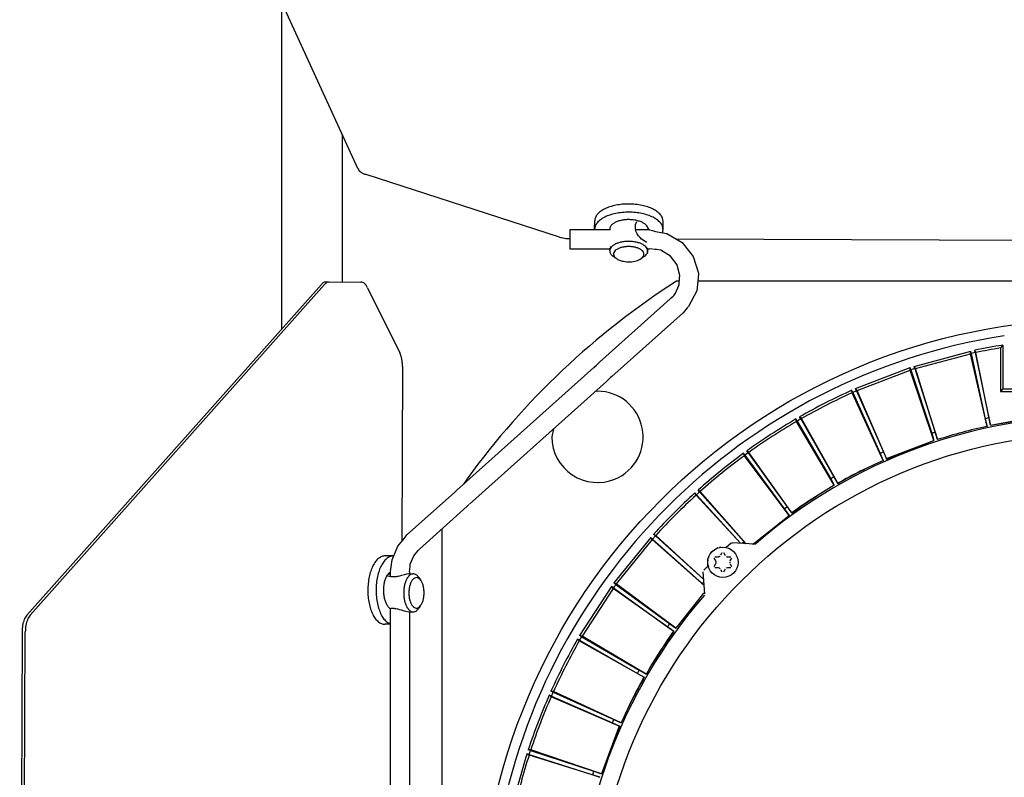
# Model space of a CAD drawing. Header units: millimetres. Extents: x -281 to 286, y -291 to 515.
# Tile 5 of 12: x -281 to -22, y 43 to 242. Entities that reach past the tile are written whole.
import ezdxf

# ---------------------------------------------------------------- set-up
doc = ezdxf.new("R2010")
doc.units = ezdxf.units.MM

msp = doc.modelspace()

# ---------------------------------------------------------------- linework, layer by layer
at = {"color": 7, "linetype": 'Continuous'}
for p, q in [((-191.76, 203.03), (-220, 264.82)), ((-211.84, 246.97), (-211.84, 160.81)), ((-195.84, 211.97), (-195.84, 173.21)), ((-138.67, 185.05), (-189.58, 201.48)), ((-129.43, 187.1), (-129.42, 189.27)), ((-118.65, 188.31), (-118.35, 189.17)), ((-111.43, 187.03), (-111.42, 189.2)), ((-125.24, 186.95), (-136, 186.95)), ((-136, 186.95), (-136, 184.18)), ((-129.41, 186.95), (-129.43, 187.1)), ((-125.44, 186.95), (-125.29, 187.85)), ((-125.4, 186.95), (-125.38, 187.3)), ((-118.66, 187.23), (-118.65, 188.31)), ((-118.62, 186.87), (-118.66, 187.23)), ((-115, 186.95), (-118.63, 186.95)), ((-118.56, 186.61), (-118.62, 186.87)), ((-118.47, 186.37), (-118.56, 186.61)), ((-115.49, 187.56), (-115.47, 187.32)), ((-115.47, 187.32), (-115.46, 187.16)), ((-115.46, 187.16), (-115.45, 186.95)), ((-115.38, 187.42), (-115.45, 186.98)), ((-115, 186.95), (-114.23, 186.74)), ((-114.23, 186.74), (-113.42, 186.49)), ((-136, 184.18), (-136, 181.95)), ((-118.22, 185.88), (-118.47, 186.37)), ((-118.03, 185.59), (-118.22, 185.88)), ((-117.89, 185.4), (-118.03, 185.59)), ((-117.63, 185.1), (-117.89, 185.4)), ((-117.51, 184.97), (-117.63, 185.1)), ((-117.06, 184.51), (-117.51, 184.97)), ((-115.85, 183.69), (-117.06, 184.51)), ((-113.42, 186.49), (-110.39, 185.95)), ((-111.49, 186.51), (-111.66, 186.17)), ((-110.39, 185.95), (-106.38, 183.58)), ((-108, 184.54), (112.26, 183.69)), ((-136, 181.95), (-125.42, 181.95)), ((-125.45, 181.53), (-125.41, 182.14)), ((-125.31, 182.55), (-125.27, 182.08)), ((-115.68, 183.69), (-115.85, 183.69)), ((-115.58, 182.04), (-115.64, 180.71)), ((-115.5, 181.04), (-115.51, 182.21)), ((-115.51, 181.95), (-115, 181.95)), ((-113.48, 181.77), (-115, 181.95)), ((-113.11, 181.78), (-113.48, 181.77)), ((-112.02, 181.58), (-113.11, 181.78)), ((-109.47, 180.04), (-112.02, 181.58)), ((-106.38, 183.58), (-103.47, 179.95)), ((-123.73, 179.39), (-124.66, 180.05)), ((-116.37, 179.94), (-117.19, 179.36)), ((-115.5, 181.04), (-115.64, 180.71)), ((-107.72, 177.75), (-109.47, 180.04)), ((-103.47, 179.95), (-102.08, 175.52)), ((-107.6, 177.29), (-107.72, 177.75)), ((-107.02, 174.94), (-107.6, 177.29)), ((-107.21, 172.58), (-107.1, 174.35)), ((-107.1, 174.35), (-107.02, 174.94)), ((-102.16, 174.35), (-102.57, 170.9)), ((-102.08, 175.52), (-102.16, 174.35)), ((-201.35, 172.59), (-278.85, 85.58)), ((-200.49, 172.58), (-277.98, 85.57)), ((-200.12, 173.23), (-199.26, 173.23)), ((-199.26, 173.23), (-190.95, 173.2)), ((-189.19, 171.72), (-180.72, 154.62)), ((-108.19, 170.31), (-107.23, 172.28)), ((-107.15, 173.45), (-107.91, 173.45)), ((-107.23, 172.28), (-107.21, 172.58)), ((107.98, 173.45), (-102.27, 173.45)), ((-109.51, 168.83), (-128.19, 152.09)), ((-109.51, 168.83), (-109.27, 169.06)), ((-109.27, 169.06), (-108.78, 169.46)), ((-108.78, 169.46), (-108.48, 169.73)), ((-108.48, 169.73), (-108.19, 170.31)), ((-102.57, 170.9), (-104.76, 166.81)), ((-105.1, 166.45), (-105.81, 165.52)), ((-104.76, 166.81), (-105.1, 166.45)), ((-106.17, 165.11), (-124.88, 148.39)), ((-105.81, 165.52), (-106.17, 165.11)), ((-22.02, 156.6), (-22.64, 155.86)), ((-22.02, 156.6), (-22.64, 155.86)), ((-22.64, 155.86), (-22.64, 144.45)), ((-22.64, 155.86), (-22.64, 144.45)), ((-22.02, 156.6), (-22.02, 145.08)), ((-22.02, 156.6), (-22.02, 145.08)), ((-45.33, 151.03), (-30.46, 155.02)), ((-45.33, 151.03), (-30.46, 155.02)), ((-44.96, 150.49), (-30.51, 154.36)), ((-44.96, 150.49), (-30.51, 154.36)), ((-30.51, 154.36), (-30.46, 155.02)), ((-30.51, 154.36), (-30.46, 155.02)), ((-26.16, 135.24), (-30.51, 154.36)), ((-26.16, 135.24), (-30.51, 154.36)), ((-30.32, 154.4), (-30.46, 155.02)), ((-30.32, 154.4), (-30.46, 155.02)), ((-29.25, 154.63), (-30.32, 154.4)), ((-29.25, 154.63), (-30.32, 154.4)), ((-30.32, 154.4), (-26.61, 137.25)), ((-30.32, 154.4), (-26.61, 137.25)), ((-29.25, 154.63), (-29.37, 155.25)), ((-29.07, 154.67), (-29.37, 155.25)), ((-29.25, 154.63), (-29.37, 155.25)), ((-29.07, 154.67), (-29.37, 155.25)), ((-29.25, 154.63), (-25.66, 137.45)), ((-29.25, 154.63), (-25.66, 137.45)), ((-25.21, 135.55), (-29.07, 154.67)), ((-25.21, 135.55), (-29.07, 154.67)), ((-180, 151.08), (-180.18, 104.99)), ((-129.66, 150.77), (-165.67, 118.49)), ((-129.66, 150.77), (-128.98, 151.37)), ((-128.98, 151.37), (-128.38, 151.89)), ((-128.38, 151.89), (-128.19, 152.09)), ((-60.75, 145.17), (-46.38, 150.69)), ((-60.75, 145.17), (-46.38, 150.69)), ((-46.36, 150.04), (-46.38, 150.69)), ((-46.18, 150.09), (-46.38, 150.69)), ((-46.36, 150.04), (-46.38, 150.69)), ((-46.18, 150.09), (-46.38, 150.69)), ((-44.96, 150.49), (-45.33, 151.03)), ((-45.14, 150.43), (-45.33, 151.03)), ((-44.96, 150.49), (-45.33, 151.03)), ((-45.14, 150.43), (-45.33, 151.03)), ((-45.14, 150.43), (-39.77, 133.72)), ((-45.14, 150.43), (-39.77, 133.72)), ((-39.16, 131.75), (-44.96, 150.49)), ((-39.16, 131.75), (-44.96, 150.49)), ((-125.22, 148.09), (-126.32, 147.05)), ((-124.88, 148.39), (-125.22, 148.09)), ((-60.33, 144.67), (-46.36, 150.04)), ((-60.33, 144.67), (-46.36, 150.04)), ((-40.14, 131.55), (-46.36, 150.04)), ((-40.14, 131.55), (-46.36, 150.04)), ((-46.18, 150.09), (-40.7, 133.42)), ((-46.18, 150.09), (-40.7, 133.42)), ((-162.33, 114.76), (-126.32, 147.05)), ((-60.5, 144.6), (-60.75, 145.17)), ((-60.33, 144.67), (-60.75, 145.17)), ((-60.5, 144.6), (-60.75, 145.17)), ((-60.33, 144.67), (-60.75, 145.17)), ((-128.67, 144.47), (-129.34, 144.34)), ((-61.67, 144.07), (-61.76, 144.72)), ((-61.5, 144.15), (-61.76, 144.72)), ((-61.67, 144.07), (-61.76, 144.72)), ((-61.5, 144.15), (-61.76, 144.72)), ((-53.45, 126.27), (-61.67, 144.07)), ((-53.45, 126.27), (-61.67, 144.07)), ((-60.5, 144.6), (-61.5, 144.15)), ((-60.5, 144.6), (-61.5, 144.15)), ((-61.5, 144.15), (-54.31, 128.14)), ((-61.5, 144.15), (-54.31, 128.14)), ((-60.5, 144.6), (-53.42, 128.54)), ((-60.5, 144.6), (-53.42, 128.54)), ((-52.58, 126.78), (-60.33, 144.67)), ((-52.58, 126.78), (-60.33, 144.67)), ((-22.02, 145.08), (-22.64, 144.45)), ((-22.02, 145.08), (-22.64, 144.45)), ((-22.64, 144.45), (-19.64, 144.45)), ((-22.64, 144.45), (-19.64, 144.45)), ((-22.02, 145.08), (-19.02, 145.08)), ((-22.02, 145.08), (-19.02, 145.08)), ((-75.17, 137.19), (-75.48, 137.74)), ((-75.01, 137.28), (-75.48, 137.74)), ((-75.17, 137.19), (-75.48, 137.74)), ((-75.01, 137.28), (-75.48, 137.74)), ((-25.66, 137.45), (-26.61, 137.25)), ((-25.66, 137.45), (-26.61, 137.25)), ((-25.66, 137.45), (-25.21, 135.55)), ((-25.66, 137.45), (-25.21, 135.55)), ((-76.28, 136.55), (-76.44, 137.18)), ((-76.12, 136.64), (-76.44, 137.18)), ((-76.28, 136.55), (-76.44, 137.18)), ((-76.12, 136.64), (-76.44, 137.18)), ((-66.36, 119.76), (-76.28, 136.55)), ((-66.36, 119.76), (-76.28, 136.55)), ((-75.17, 137.19), (-76.12, 136.64)), ((-75.17, 137.19), (-76.12, 136.64)), ((-76.12, 136.64), (-67.29, 121.47)), ((-76.12, 136.64), (-67.29, 121.47)), ((-75.17, 137.19), (-66.45, 121.96)), ((-75.17, 137.19), (-66.45, 121.96)), ((-65.43, 120.29), (-75.01, 137.28)), ((-65.43, 120.29), (-75.01, 137.28)), ((-26.61, 137.25), (-26.16, 135.24)), ((-26.61, 137.25), (-26.16, 135.24)), ((-25.21, 135.55), (-19.64, 136.6)), ((-25.21, 135.55), (-19.64, 136.6)), ((-25.21, 135.55), (-19.42, 136.52)), ((-25.21, 135.55), (-19.42, 136.52)), ((-140.25, 134.56), (-140.67, 132.47)), ((-40.7, 133.42), (-40.14, 131.55)), ((-40.7, 133.42), (-40.14, 131.55)), ((-39.77, 133.72), (-39.16, 131.75)), ((-39.77, 133.72), (-39.16, 131.75)), ((-52.6, 126.65), (-40.14, 131.55)), ((-52.6, 126.65), (-40.14, 131.55)), ((-52.58, 126.78), (-40.14, 131.55)), ((-52.58, 126.78), (-40.14, 131.55)), ((-89.87, 127.64), (-90.24, 128.15)), ((-90.02, 127.53), (-90.24, 128.15)), ((-89.87, 127.64), (-90.24, 128.15)), ((-90.02, 127.53), (-90.24, 128.15)), ((-78.27, 111.82), (-90.02, 127.53)), ((-78.27, 111.82), (-90.02, 127.53)), ((-88.98, 128.29), (-89.87, 127.64)), ((-88.98, 128.29), (-89.87, 127.64)), ((-89.87, 127.64), (-79.5, 113.48)), ((-89.87, 127.64), (-79.5, 113.48)), ((-88.83, 128.4), (-89.35, 128.8)), ((-88.98, 128.29), (-89.35, 128.8)), ((-88.83, 128.4), (-89.35, 128.8)), ((-88.98, 128.29), (-89.35, 128.8)), ((-88.98, 128.29), (-78.72, 114.05)), ((-88.98, 128.29), (-78.72, 114.05)), ((-77.53, 112.5), (-88.83, 128.4)), ((-77.53, 112.5), (-88.83, 128.4)), ((-53.42, 128.54), (-54.31, 128.14)), ((-53.42, 128.54), (-54.31, 128.14)), ((-54.31, 128.14), (-53.45, 126.27)), ((-54.31, 128.14), (-53.45, 126.27)), ((-53.42, 128.54), (-52.6, 126.65)), ((-53.42, 128.54), (-52.6, 126.65)), ((-52.6, 126.65), (-52.58, 126.78)), ((-52.6, 126.65), (-52.58, 126.78)), ((-66.45, 121.96), (-67.29, 121.47)), ((-66.45, 121.96), (-67.29, 121.47)), ((-66.45, 121.96), (-65.43, 120.16)), ((-66.45, 121.96), (-65.43, 120.16)), ((-162.99, 121.44), (-163.98, 120)), ((-67.29, 121.47), (-66.36, 119.76)), ((-67.29, 121.47), (-66.36, 119.76)), ((-65.43, 120.16), (-65.43, 120.29)), ((-65.43, 120.16), (-65.43, 120.29)), ((-166.35, 117.82), (-178.82, 106.7)), ((-166.19, 117.97), (-166.35, 117.82)), ((-165.88, 118.29), (-166.19, 117.97)), ((-165.67, 118.49), (-165.88, 118.29)), ((-102.6, 117.26), (-103.03, 117.72)), ((-102.74, 117.13), (-103.03, 117.72)), ((-102.6, 117.26), (-103.03, 117.72)), ((-102.74, 117.13), (-103.03, 117.72)), ((-91.02, 104.48), (-102.74, 117.13)), ((-91.02, 104.48), (-102.74, 117.13)), ((-101.79, 117.99), (-102.6, 117.26)), ((-101.79, 117.99), (-102.6, 117.26)), ((-102.6, 117.26), (-91.02, 104.48)), ((-102.6, 117.26), (-91.02, 104.48)), ((-101.79, 117.99), (-102.21, 118.46)), ((-101.65, 118.11), (-102.21, 118.46)), ((-101.79, 117.99), (-102.21, 118.46)), ((-101.65, 118.11), (-102.21, 118.46)), ((-101.79, 117.99), (-90.09, 104.9)), ((-101.79, 117.99), (-90.09, 104.9)), ((-89.54, 104.38), (-101.65, 118.11)), ((-89.54, 104.38), (-101.65, 118.11)), ((-175.48, 102.98), (-163.07, 114.16)), ((-162.53, 114.65), (-163.07, 114.16)), ((-78.72, 114.05), (-79.5, 113.48)), ((-78.72, 114.05), (-79.5, 113.48)), ((-78.72, 114.05), (-77.52, 112.37)), ((-78.72, 114.05), (-77.52, 112.37)), ((-87.11, 104.78), (-78.27, 111.82)), ((-87.11, 104.78), (-78.27, 111.82)), ((-87.11, 104.78), (-78.27, 111.82)), ((-87.11, 104.78), (-78.27, 111.82)), ((-79.5, 113.48), (-78.27, 111.82)), ((-79.5, 113.48), (-78.27, 111.82)), ((-77.52, 112.37), (-77.53, 112.5)), ((-77.52, 112.37), (-77.53, 112.5)), ((-179.51, 105.8), (-178.82, 106.7)), ((-169.64, 108.21), (-169.64, -106.32)), ((-114.18, 105.59), (-113.45, 106.41)), ((-114.18, 105.59), (-113.45, 106.41)), ((-113.32, 106.55), (-113.91, 106.83)), ((-113.45, 106.41), (-113.91, 106.83)), ((-113.32, 106.55), (-113.91, 106.83)), ((-113.45, 106.41), (-113.91, 106.83)), ((-113.45, 106.41), (-100.69, 94.93)), ((-113.45, 106.41), (-100.69, 94.93)), ((-100.69, 94.93), (-113.32, 106.55)), ((-100.69, 94.93), (-113.32, 106.55)), ((-182.72, 100.14), (-181.25, 103.7)), ((-181.25, 103.7), (-179.51, 105.8)), ((-114.66, 106.01), (-124.34, 94.05)), ((-114.66, 106.01), (-124.34, 94.05)), ((-114.31, 105.45), (-123.73, 93.83)), ((-114.31, 105.45), (-123.73, 93.83)), ((-114.18, 105.59), (-114.66, 106.01)), ((-114.31, 105.45), (-114.66, 106.01)), ((-114.18, 105.59), (-114.66, 106.01)), ((-114.31, 105.45), (-114.66, 106.01)), ((-100.58, 93.34), (-114.31, 105.45)), ((-100.58, 93.34), (-114.31, 105.45)), ((-114.18, 105.59), (-101.1, 93.9)), ((-114.18, 105.59), (-101.1, 93.9)), ((-93.5, 104.56), (-94.77, 103.37)), ((-93.5, 104.56), (-93.21, 104.63)), ((-87.27, 104.24), (-93.21, 104.63)), ((-90.09, 104.9), (-90.59, 104.45)), ((-90.09, 104.9), (-90.59, 104.45)), ((-90.09, 104.9), (-89.54, 104.38)), ((-90.09, 104.9), (-89.54, 104.38)), ((-87.87, 104.27), (-87.11, 104.78)), ((-87.87, 104.27), (-87.11, 104.78)), ((-87.71, 104.26), (-87.11, 104.78)), ((-87.71, 104.26), (-87.11, 104.78)), ((-87.27, 104.24), (-87.01, 104.35)), ((-182.43, 101.16), (-184.59, 101.17)), ((-177.95, 98.95), (-177.03, 101.17)), ((-177.03, 101.17), (-175.83, 102.61)), ((-175.83, 102.61), (-175.69, 102.75)), ((-175.69, 102.75), (-175.48, 102.98)), ((-98.7, 102.09), (-98.95, 101.79)), ((-97.03, 103.25), (-97.18, 103.18)), ((-96.64, 101), (-96.36, 101.2)), ((-96.44, 103.41), (-96.61, 103.36)), ((-96.2, 103.44), (-96.44, 103.41)), ((-96.19, 101.42), (-95.86, 102.05)), ((-95.5, 102.05), (-95.17, 101.42)), ((-95.17, 101.42), (-95.04, 101.24)), ((-183.03, 97.67), (-182.72, 100.14)), ((-178.02, 98.38), (-177.95, 98.95)), ((-100.7, 97.38), (-99.56, 98.58)), ((-99.63, 100.09), (-99.65, 99.83)), ((-99.6, 100.25), (-99.63, 100.09)), ((-99.42, 100.87), (-99.49, 100.69)), ((-97.62, 100.01), (-97.99, 100.61)), ((-97.99, 98.35), (-97.62, 98.96)), ((-97.81, 100.92), (-97.07, 100.9)), ((-97.51, 99.76), (-97.62, 100.01)), ((-97.62, 98.96), (-97.51, 99.21)), ((-97.48, 99.63), (-97.51, 99.76)), ((-97.51, 99.21), (-97.48, 99.34)), ((-97.48, 99.34), (-97.48, 99.63)), ((-97.07, 100.9), (-96.83, 100.93)), ((-96.83, 100.93), (-96.64, 101)), ((-94.79, 101.03), (-94.57, 100.94)), ((-94.57, 100.94), (-94.29, 100.9)), ((-94.29, 100.9), (-93.55, 100.92)), ((-93.88, 99.63), (-93.89, 99.49)), ((-93.89, 99.49), (-93.88, 99.34)), ((-93.74, 100.01), (-93.85, 99.76)), ((-93.85, 99.21), (-93.74, 98.96)), ((-93.37, 100.61), (-93.74, 100.01)), ((-93.74, 98.96), (-93.37, 98.35)), ((-183.89, 95.84), (-184.15, 95.98)), ((-183.87, 96.4), (-183.15, 96.95)), ((-183.83, 96.44), (-183.66, 96.41)), ((-183.66, 96.41), (-183.46, 96.37)), ((-183.53, 96.66), (-183.22, 96.3)), ((-183.46, 96.37), (-183.32, 96.33)), ((-183.32, 96.33), (-183.15, 96.28)), ((-183.15, 96.99), (-183.03, 97.67)), ((-183.15, 95.67), (-183.15, 96.99)), ((-180.56, 95.91), (-181.12, 95.77)), ((-180.23, 96), (-180.56, 95.91)), ((-179.48, 96.22), (-180.23, 96)), ((-178.93, 96.36), (-179.48, 96.22)), ((-178.31, 96.45), (-178.93, 96.36)), ((-178.31, 96.45), (-177.18, 96.45)), ((-178.15, 96.99), (-178.02, 98.38)), ((-178.15, 96.99), (-178.15, 96.45)), ((-100.43, 91.18), (-100.83, 97.01)), ((-97.1, 98.07), (-97.81, 98.05)), ((-96.79, 98.03), (-97.1, 98.07)), ((-96.53, 97.91), (-96.79, 98.03)), ((-96.36, 97.77), (-96.53, 97.91)), ((-95.86, 96.92), (-96.19, 97.54)), ((-95.17, 97.54), (-95.5, 96.92)), ((-95.04, 97.72), (-95.17, 97.54)), ((-94.49, 98.05), (-94.79, 97.94)), ((-94.29, 98.07), (-94.49, 98.05)), ((-93.55, 98.05), (-94.29, 98.07)), ((-183.1, 95.67), (-183.89, 95.84)), ((-182.03, 95.67), (-183.1, 95.67)), ((-181.65, 95.69), (-182.03, 95.67)), ((-181.38, 95.72), (-181.65, 95.69)), ((-181.12, 95.77), (-181.38, 95.72)), ((-175.74, 95.53), (-175.16, 94.71)), ((-123.73, 93.83), (-124.34, 94.05)), ((-123.84, 93.67), (-124.34, 94.05)), ((-123.73, 93.83), (-124.34, 94.05)), ((-123.84, 93.67), (-124.34, 94.05)), ((-123.84, 93.67), (-109.67, 83.31)), ((-123.84, 93.67), (-109.67, 83.31)), ((-108.07, 82.2), (-123.73, 93.83)), ((-108.07, 82.2), (-123.73, 93.83)), ((-101.1, 93.9), (-100.65, 94.39)), ((-101.1, 93.9), (-100.65, 94.39)), ((-101.1, 93.9), (-100.58, 93.34)), ((-101.1, 93.9), (-100.58, 93.34)), ((-124.99, 93.15), (-133.38, 80.24)), ((-124.99, 93.15), (-133.38, 80.24)), ((-124.59, 92.63), (-132.74, 80.09)), ((-124.59, 92.63), (-132.74, 80.09)), ((-124.48, 92.79), (-124.99, 93.15)), ((-124.59, 92.63), (-124.99, 93.15)), ((-124.48, 92.79), (-124.99, 93.15)), ((-124.59, 92.63), (-124.99, 93.15)), ((-108.7, 81.34), (-124.59, 92.63)), ((-108.7, 81.34), (-124.59, 92.63)), ((-124.48, 92.79), (-110.25, 82.52)), ((-124.48, 92.79), (-110.25, 82.52)), ((-101.06, 90.99), (-108.07, 82.2)), ((-101.06, 90.99), (-108.07, 82.2)), ((-101.06, 90.99), (-108.07, 82.2)), ((-101.06, 90.99), (-108.07, 82.2)), ((-100.46, 91.67), (-101.06, 90.99)), ((-100.46, 91.67), (-101.06, 90.99)), ((-100.45, 91.51), (-101.06, 90.99)), ((-100.45, 91.51), (-101.06, 90.99)), ((-183.15, -85.33), (-183.15, 87.31)), ((-182.1, 87.32), (-183.05, 87.32)), ((-182.1, 87.32), (-181.72, 87.29)), ((-181.72, 87.29), (-181.44, 87.26)), ((-181.44, 87.26), (-181.18, 87.21)), ((-181.18, 87.21), (-180.76, 87.1)), ((-180.76, 87.1), (-180.35, 86.98)), ((-180.35, 86.98), (-180.08, 86.89)), ((-180.08, 86.89), (-179.56, 86.73)), ((-179.56, 86.73), (-179.08, 86.59)), ((-179.08, 86.59), (-178.35, 86.45)), ((-178.35, 86.45), (-177.18, 86.45)), ((-178.15, 86.45), (-178.15, -84.55)), ((-175.24, 88.08), (-175.74, 87.37)), ((-183.15, 83.17), (-184.66, 83.17)), ((-183.15, 83.33), (-183.85, 83.59)), ((-109.67, 83.31), (-108.07, 82.2)), ((-109.67, 83.31), (-108.07, 82.2)), ((-280.13, 81.23), (-280.74, -77.15)), ((-279.88, -77.16), (-279.27, 81.23)), ((-110.25, 82.52), (-108.57, 81.33)), ((-110.25, 82.52), (-108.57, 81.33)), ((-108.57, 81.33), (-108.7, 81.34)), ((-108.57, 81.33), (-108.7, 81.34)), ((-133.38, 78.97), (-133.93, 79.28)), ((-133.48, 78.81), (-133.93, 79.28)), ((-133.38, 78.97), (-133.93, 79.28)), ((-133.48, 78.81), (-133.93, 79.28)), ((-116.49, 69.24), (-133.48, 78.81)), ((-116.49, 69.24), (-133.48, 78.81)), ((-132.84, 79.92), (-133.38, 80.24)), ((-132.74, 80.09), (-133.38, 80.24)), ((-132.84, 79.92), (-133.38, 80.24)), ((-132.74, 80.09), (-133.38, 80.24)), ((-133.38, 78.97), (-132.84, 79.92)), ((-133.38, 78.97), (-132.84, 79.92)), ((-133.38, 78.97), (-118.15, 70.25)), ((-133.38, 78.97), (-118.15, 70.25)), ((-132.84, 79.92), (-117.67, 71.09)), ((-132.84, 79.92), (-117.67, 71.09)), ((-115.89, 70.04), (-132.74, 80.09)), ((-115.89, 70.04), (-132.74, 80.09)), ((-118.15, 70.25), (-117.67, 71.09)), ((-118.15, 70.25), (-117.67, 71.09)), ((-118.15, 70.25), (-116.36, 69.24)), ((-118.15, 70.25), (-116.36, 69.24)), ((-117.67, 71.09), (-115.89, 70.04)), ((-117.67, 71.09), (-115.89, 70.04)), ((-116.36, 69.24), (-116.49, 69.24)), ((-116.36, 69.24), (-116.49, 69.24)), ((-140.27, 65.48), (-140.92, 65.57)), ((-140.35, 65.31), (-140.92, 65.57)), ((-140.27, 65.48), (-140.92, 65.57)), ((-140.35, 65.31), (-140.92, 65.57)), ((-140.79, 64.31), (-140.35, 65.31)), ((-140.79, 64.31), (-140.35, 65.31)), ((-140.35, 65.31), (-124.34, 58.11)), ((-140.35, 65.31), (-124.34, 58.11)), ((-122.46, 57.25), (-140.27, 65.48)), ((-122.46, 57.25), (-140.27, 65.48)), ((-140.87, 64.13), (-141.37, 64.56)), ((-140.79, 64.31), (-141.37, 64.56)), ((-140.87, 64.13), (-141.37, 64.56)), ((-140.79, 64.31), (-141.37, 64.56)), ((-122.97, 56.39), (-140.87, 64.13)), ((-122.97, 56.39), (-140.87, 64.13)), ((-140.79, 64.31), (-124.73, 57.22)), ((-140.79, 64.31), (-124.73, 57.22)), ((-124.73, 57.22), (-124.34, 58.11)), ((-124.73, 57.22), (-124.34, 58.11)), ((-124.73, 57.22), (-122.84, 56.4)), ((-124.73, 57.22), (-122.84, 56.4)), ((-124.34, 58.11), (-122.46, 57.25)), ((-124.34, 58.11), (-122.46, 57.25)), ((-122.84, 56.4), (-127.66, 43.85)), ((-122.84, 56.4), (-127.66, 43.85)), ((-122.97, 56.39), (-127.66, 43.85)), ((-122.97, 56.39), (-127.66, 43.85)), ((-122.84, 56.4), (-122.97, 56.39)), ((-122.84, 56.4), (-122.97, 56.39)), ((-146.23, 50.16), (-146.89, 50.19)), ((-146.29, 49.99), (-146.89, 50.19)), ((-146.23, 50.16), (-146.89, 50.19)), ((-146.29, 49.99), (-146.89, 50.19)), ((-146.63, 48.94), (-146.29, 49.99)), ((-146.63, 48.94), (-146.29, 49.99)), ((-146.29, 49.99), (-129.62, 44.5)), ((-146.29, 49.99), (-129.62, 44.5)), ((-127.66, 43.85), (-146.23, 50.16)), ((-127.66, 43.85), (-146.23, 50.16)), ((-146.63, 48.94), (-147.23, 49.13)), ((-146.69, 48.76), (-147.23, 49.13)), ((-146.63, 48.94), (-147.23, 49.13)), ((-146.69, 48.76), (-147.23, 49.13)), ((-128.08, 42.93), (-146.69, 48.76)), ((-128.08, 42.93), (-146.69, 48.76)), ((-146.63, 48.94), (-129.92, 43.58)), ((-146.63, 48.94), (-129.92, 43.58)), ((-129.92, 43.58), (-129.62, 44.5)), ((-129.92, 43.58), (-129.62, 44.5)), ((-129.62, 44.5), (-127.66, 43.85)), ((-129.62, 44.5), (-127.66, 43.85)), ((-129.92, 43.58), (-128.08, 42.93)), ((-129.92, 43.58), (-128.08, 42.93))]:
    msp.add_line(p, q, dxfattribs=at)
for centre, radius in [((2.86, 0.95), 162.5), ((2.86, 0.95), 132.47), ((-95.68, 99.48), 4)]:
    msp.add_circle(centre, radius, dxfattribs=at)
for centre, radius, start, end in [((2.86, 0.95), 205, 122.705, 144), ((2.86, 0.95), 160, 98.7958, 171.2042), ((2.86, 0.95), 160, 98.7958, 171.2042), ((2.86, 0.95), 157.63, 99.0784, 101.7984), ((2.86, 0.95), 157.63, 99.0784, 101.7984), ((2.86, 0.95), 157, 99.3474, 101.7312), ((2.86, 0.95), 157, 99.3474, 101.7312), ((2.86, 0.95), 157, 107.8, 108.2), ((2.86, 0.95), 157, 107.8, 108.2), ((-128.67, 132.47), 12, 292.4999, 90), ((2.86, 0.95), 157.63, 114.2016, 119.7984), ((2.86, 0.95), 157.63, 114.2016, 119.7984), ((2.86, 0.95), 157, 114.2688, 119.7312), ((2.86, 0.95), 157, 114.2688, 119.7312), ((2.86, 0.95), 137, 49.0057, 130.9943), ((2.86, 0.95), 157.63, 120.2016, 125.7984), ((2.86, 0.95), 157.63, 120.2016, 125.7984), ((2.86, 0.95), 157, 120.2688, 125.7312), ((2.86, 0.95), 157, 120.2688, 125.7312), ((2.86, 0.95), 137.39, 102.1941, 107.8059), ((2.86, 0.95), 137.39, 102.1941, 107.8059), ((2.86, 0.95), 137.39, 102.1941, 107.8059), ((2.86, 0.95), 137.39, 102.1941, 107.8059), ((-128.67, 132.47), 12, 180, 292.5), ((2.86, 0.95), 139.45, 107.8, 108.2), ((2.86, 0.95), 139.45, 107.8, 108.2), ((2.86, 0.95), 157.63, 126.2016, 131.7984), ((2.86, 0.95), 157.63, 126.2016, 131.7984), ((2.86, 0.95), 157, 126.2688, 131.7312), ((2.86, 0.95), 157, 126.2688, 131.7312), ((1.82, 0.42), 137.44, 113.7091, 119.2924), ((2.86, 0.95), 137.39, 114.1941, 119.8059), ((1.82, 0.42), 137.44, 113.7091, 119.2924), ((2.86, 0.95), 137.39, 114.1941, 119.8059), ((2.86, 0.95), 137.5, 120.2228, 125.7772), ((2.86, 0.95), 137.5, 120.2228, 125.7772), ((3.83, 1.59), 137.44, 120.7076, 126.2909), ((3.83, 1.59), 137.44, 120.7076, 126.2909), ((2.86, 0.95), 157.63, 132.2016, 137.7984), ((2.86, 0.95), 157.63, 132.2016, 137.7984), ((2.86, 0.95), 157, 132.2688, 137.7312), ((2.86, 0.95), 157, 132.2688, 137.7312), ((-95.68, 99.48), 4, 127.3171, 136.0976), ((-95.68, 99.48), 4, 188.7796, 197.5601), ((2.86, 0.95), 157, 143.8, 144.2), ((2.86, 0.95), 157, 143.8, 144.2), ((2.86, 0.95), 137, 139.0057, 220.9943), ((2.86, 0.95), 139.45, 143.8, 144.2), ((2.86, 0.95), 139.45, 143.8, 144.2), ((3.49, 1.93), 137.44, 144.7076, 150.2909), ((3.49, 1.93), 137.44, 144.7076, 150.2909), ((2.86, 0.95), 137.39, 144.1941, 149.8059), ((2.86, 0.95), 137.39, 144.1941, 149.8059), ((2.86, 0.95), 157.63, 150.2016, 155.7984), ((2.86, 0.95), 157.63, 150.2016, 155.7984), ((2.86, 0.95), 157, 150.2688, 155.7312), ((2.86, 0.95), 157, 150.2688, 155.7312), ((3.38, 1.99), 137.44, 150.7076, 156.2909), ((2.86, 0.95), 137.39, 150.1941, 155.8059), ((3.38, 1.99), 137.44, 150.7076, 156.2909), ((2.86, 0.95), 137.39, 150.1941, 155.8059), ((2.86, 0.95), 157.63, 156.2016, 161.7984), ((2.86, 0.95), 157.63, 156.2016, 161.7984), ((2.86, 0.95), 157, 156.2688, 161.7312), ((2.86, 0.95), 157, 156.2688, 161.7312), ((2.86, 0.95), 157.63, 162.2016, 167.7984), ((2.86, 0.95), 157.63, 162.2016, 167.7984), ((2.86, 0.95), 157, 162.2688, 167.7312), ((2.86, 0.95), 157, 162.2688, 167.7312)]:
    msp.add_arc(centre, radius, start, end, dxfattribs=at)
for points in [[(-191.76, 203.03), (-191.45, 202.57), (-190.98, 202.15), (-190.34, 201.78), (-189.58, 201.48)], [(-111.42, 189.2), (-111.59, 190.08), (-112.1, 190.92), (-112.93, 191.71), (-114.05, 192.39), (-115.41, 192.96), (-116.96, 193.38), (-118.65, 193.64), (-120.4, 193.73), (-122.16, 193.65), (-123.85, 193.41), (-125.41, 193), (-126.77, 192.44), (-127.89, 191.76), (-128.73, 190.99), (-129.24, 190.15), (-129.42, 189.27)], [(-111.43, 187.03), (-111.6, 187.91), (-112.11, 188.76), (-112.94, 189.54), (-114.05, 190.23), (-115.42, 190.79), (-116.97, 191.21), (-118.66, 191.48), (-120.41, 191.57), (-122.17, 191.49), (-123.86, 191.24), (-125.42, 190.83), (-126.78, 190.28), (-127.9, 189.6), (-128.74, 188.82), (-129.25, 187.98), (-129.43, 187.1)], [(-115.38, 187.42), (-115.67, 187.97), (-116.2, 188.48), (-116.93, 188.92), (-117.85, 189.26), (-118.89, 189.5), (-120.01, 189.61), (-121.15, 189.6), (-122.26, 189.45), (-123.27, 189.19), (-124.14, 188.83), (-124.83, 188.37), (-125.29, 187.85)], [(-111.49, 186.51), (-111.45, 186.77), (-111.43, 187.03)], [(-138.67, 185.05), (-138.04, 184.88), (-137.38, 184.75), (-136.69, 184.67), (-135.98, 184.64)], [(-125.27, 182.08), (-125.39, 181.81), (-125.45, 181.53)], [(-125.45, 181.53), (-125.43, 181.2), (-125.33, 180.86), (-125.14, 180.54), (-124.86, 180.23)], [(-115.5, 181.04), (-115.47, 181.57), (-115.66, 182.1), (-116.08, 182.6), (-116.7, 183.04), (-117.48, 183.4), (-118.41, 183.67), (-119.43, 183.84), (-120.5, 183.9), (-121.56, 183.84), (-122.58, 183.67), (-123.49, 183.39), (-124.27, 183.02), (-124.87, 182.58), (-125.27, 182.08)], [(-117.19, 179.36), (-116.73, 179.79), (-116.49, 180.26), (-116.48, 180.74), (-116.7, 181.21), (-117.15, 181.65), (-117.79, 182.01), (-118.58, 182.29), (-119.49, 182.47), (-120.45, 182.53), (-121.41, 182.47), (-122.32, 182.31), (-123.11, 182.03), (-123.75, 181.67), (-124.2, 181.24), (-124.43, 180.77), (-124.42, 180.29), (-124.18, 179.82), (-123.73, 179.39)], [(-124.86, 180.23), (-124.76, 180.14), (-124.66, 180.05)], [(-123.73, 179.39), (-123.35, 179.16), (-122.91, 178.96), (-122.41, 178.79), (-121.87, 178.66)], [(-121.87, 178.66), (-121.03, 178.55), (-120.15, 178.53), (-119.29, 178.61), (-118.49, 178.78), (-117.78, 179.04), (-117.19, 179.36)], [(-116.37, 179.94), (-115.94, 180.31), (-115.64, 180.71)], [(-200.12, 173.23), (-200.44, 173.19), (-200.76, 173.07), (-201.06, 172.87), (-201.35, 172.59)], [(-199.26, 173.23), (-199.58, 173.19), (-199.89, 173.07), (-200.2, 172.86), (-200.49, 172.58)], [(-189.19, 171.72), (-189.56, 172.35), (-189.99, 172.81), (-190.46, 173.1), (-190.95, 173.2)], [(-180, 151.08), (-180.04, 152.06), (-180.18, 153), (-180.41, 153.86), (-180.72, 154.62)], [(-184.59, 101.17), (-185.47, 101), (-186.32, 100.49), (-187.1, 99.66), (-187.78, 98.55), (-188.35, 97.19), (-188.77, 95.63), (-189.03, 93.94), (-189.13, 92.19), (-189.05, 90.43), (-188.8, 88.74), (-188.39, 87.19), (-187.83, 85.82), (-187.15, 84.7), (-186.38, 83.86), (-185.54, 83.35), (-184.66, 83.17)], [(-182.43, 101.16), (-183.33, 100.98), (-184.2, 100.44), (-185, 99.56), (-185.7, 98.38), (-186.26, 96.94), (-186.67, 95.31), (-186.9, 93.55), (-186.96, 91.73), (-186.83, 89.93), (-186.52, 88.22), (-186.04, 86.68), (-185.42, 85.35), (-184.68, 84.31), (-183.85, 83.59)], [(-183.87, 96.4), (-184.3, 95.66), (-184.65, 94.75), (-184.89, 93.71), (-185, 92.59), (-184.99, 91.44), (-184.85, 90.34), (-184.59, 89.33), (-184.22, 88.45), (-183.77, 87.77), (-183.25, 87.3)], [(-177.18, 96.45), (-177.74, 96.32), (-178.27, 95.95), (-178.74, 95.36), (-179.14, 94.57), (-179.43, 93.62), (-179.62, 92.56), (-179.68, 91.45), (-179.62, 90.34), (-179.43, 89.28), (-179.14, 88.33), (-178.74, 87.54), (-178.27, 86.94), (-177.74, 86.57), (-177.18, 86.45)], [(-175.74, 95.53), (-176.07, 95.93), (-176.42, 96.21), (-176.8, 96.39), (-177.18, 96.45)], [(-175.16, 94.71), (-175.58, 95.17), (-176.05, 95.41), (-176.52, 95.43), (-176.99, 95.21), (-177.42, 94.78), (-177.79, 94.16), (-178.07, 93.38), (-178.25, 92.49), (-178.31, 91.54), (-178.27, 90.59), (-178.11, 89.68), (-177.85, 88.88), (-177.5, 88.23), (-177.08, 87.75), (-176.62, 87.5), (-176.14, 87.46), (-175.67, 87.66), (-175.24, 88.08)], [(-175.24, 88.08), (-174.82, 88.81), (-174.54, 89.61), (-174.37, 90.5), (-174.31, 91.45), (-174.37, 92.4), (-174.54, 93.29), (-174.81, 94.08), (-175.16, 94.71)], [(-278.85, 85.58), (-279.21, 85.08), (-279.53, 84.46), (-279.78, 83.75), (-279.97, 82.95), (-280.09, 82.11), (-280.13, 81.23)], [(-277.98, 85.57), (-278.35, 85.08), (-278.66, 84.46), (-278.92, 83.74), (-279.11, 82.95), (-279.23, 82.1), (-279.27, 81.23)], [(-177.18, 86.45), (-176.7, 86.54), (-176.23, 86.82)], [(-176.23, 86.82), (-175.98, 87.07), (-175.74, 87.37)]]:
    msp.add_spline(points, degree=3, dxfattribs=at)

doc.saveas('drawing.dxf')
